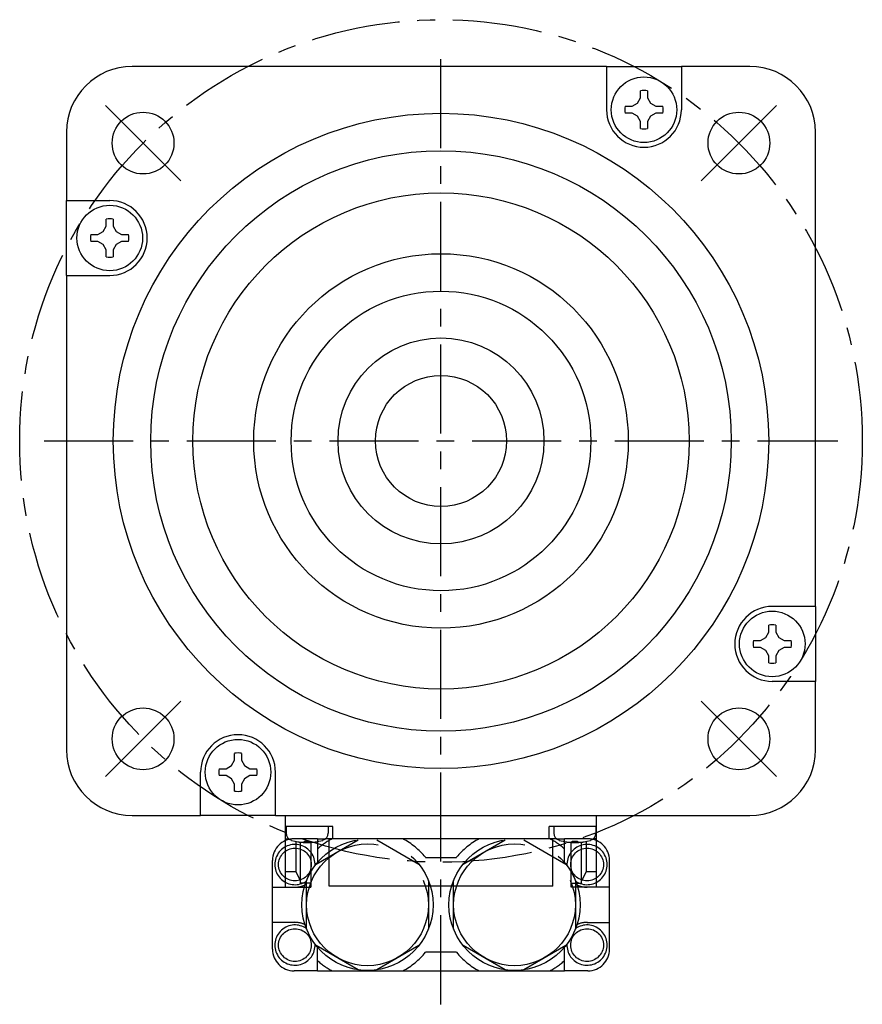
# Model space of a CAD drawing. Header units: millimetres. Extents: x 67 to 549, y 276 to 388.
# Tile 4 of 4: x 459 to 549, y 276 to 381. Entities that reach past the tile are written whole.
import ezdxf

# ---------------------------------------------------------------- set-up
doc = ezdxf.new("R2010")
doc.units = ezdxf.units.MM
doc.linetypes.add('CENTER', pattern=[50.8, 31.75, -6.35, 6.35, -6.35])
doc.linetypes.add('PHANTOM', pattern=[63.5, 31.75, -6.35, 6.35, -6.35, 6.35, -6.35])
doc.layers.add('CTR', color=2, linetype='CENTER')
doc.layers.add('PHANTOM', color=3, linetype='PHANTOM')

msp = doc.modelspace()

# ---------------------------------------------------------------- linework, layer by layer
for p, q in [((521.68, 376), (471, 376)), ((521.68, 376), (521.68, 371.38)), ((521.68, 376), (529.68, 376)), ((529.68, 376), (529.68, 371.38)), ((537, 376), (529.68, 376)), ((525.31, 372.66), (525.31, 373.4)), ((526.05, 373.4), (526.05, 372.66)), ((524.98, 372.09), (525.31, 372.66)), ((526.05, 372.66), (526.39, 372.09)), ((523.67, 371.75), (524.41, 371.75)), ((524.41, 371.75), (524.98, 372.09)), ((526.39, 372.09), (526.96, 371.75)), ((526.96, 371.75), (527.7, 371.75)), ((524.41, 371.01), (523.67, 371.01)), ((524.98, 370.68), (524.41, 371.01)), ((525.31, 370.11), (524.98, 370.68)), ((526.39, 370.68), (526.05, 370.11)), ((526.96, 371.01), (526.39, 370.68)), ((527.7, 371.01), (526.96, 371.01)), ((525.31, 369.37), (525.31, 370.11)), ((526.05, 370.11), (526.05, 369.37)), ((464, 369), (464, 361.68)), ((544, 318.32), (544, 369)), ((464, 353.68), (464, 361.68)), ((464, 361.68), (468.62, 361.68)), ((467.91, 358.39), (468.25, 358.96)), ((468.25, 358.96), (468.25, 359.7)), ((468.99, 359.7), (468.99, 358.96)), ((468.99, 358.96), (469.32, 358.39)), ((466.6, 358.05), (467.34, 358.05)), ((467.34, 358.05), (467.91, 358.39)), ((469.32, 358.39), (469.89, 358.05)), ((469.89, 358.05), (470.63, 358.05)), ((467.34, 357.31), (466.6, 357.31)), ((467.91, 356.98), (467.34, 357.31)), ((468.25, 356.41), (467.91, 356.98)), ((469.32, 356.98), (468.99, 356.41)), ((469.89, 357.31), (469.32, 356.98)), ((470.63, 357.31), (469.89, 357.31)), ((468.25, 355.67), (468.25, 356.41)), ((468.99, 356.41), (468.99, 355.67)), ((464, 353.68), (464, 303)), ((464, 353.68), (468.62, 353.68)), ((544, 318.32), (539.38, 318.32)), ((544, 318.32), (544, 310.32)), ((538.68, 315.02), (539.01, 315.59)), ((539.01, 315.59), (539.01, 316.33)), ((539.75, 316.33), (539.75, 315.59)), ((539.75, 315.59), (540.09, 315.02)), ((537.37, 314.69), (538.11, 314.69)), ((538.11, 314.69), (538.68, 315.02)), ((540.09, 315.02), (540.66, 314.69)), ((540.66, 314.69), (541.4, 314.69)), ((538.11, 313.95), (537.37, 313.95)), ((538.68, 313.61), (538.11, 313.95)), ((539.01, 313.04), (538.68, 313.61)), ((540.09, 313.61), (539.75, 313.04)), ((540.66, 313.95), (540.09, 313.61)), ((541.4, 313.95), (540.66, 313.95)), ((539.01, 312.3), (539.01, 313.04)), ((539.75, 313.04), (539.75, 312.3)), ((544, 310.32), (539.38, 310.32)), ((544, 303), (544, 310.32)), ((481.61, 301.32), (481.95, 301.89)), ((481.95, 301.89), (481.95, 302.63)), ((482.69, 302.63), (482.69, 301.89)), ((482.69, 301.89), (483.02, 301.32)), ((480.3, 300.99), (481.04, 300.99)), ((481.04, 300.99), (481.61, 301.32)), ((483.02, 301.32), (483.59, 300.99)), ((483.59, 300.99), (484.33, 300.99)), ((478.32, 296), (478.32, 300.62)), ((481.04, 300.25), (480.3, 300.25)), ((481.61, 299.91), (481.04, 300.25)), ((481.95, 299.34), (481.61, 299.91)), ((483.02, 299.91), (482.69, 299.34)), ((483.59, 300.25), (483.02, 299.91)), ((484.33, 300.25), (483.59, 300.25)), ((486.32, 296), (486.32, 300.62)), ((481.95, 298.6), (481.95, 299.34)), ((482.69, 299.34), (482.69, 298.6)), ((471, 296), (478.32, 296)), ((486.32, 296), (478.32, 296)), ((486.32, 296), (537, 296)), ((487.4, 288.35), (487.4, 296)), ((520.6, 288.35), (520.6, 296)), ((492.45, 294.8), (487.4, 294.8)), ((487.45, 294.8), (487.45, 294.11)), ((491.95, 294.8), (491.95, 294.11)), ((492.45, 293.5), (492.45, 294.8)), ((520.6, 294.8), (515.55, 294.8)), ((515.55, 293.5), (515.55, 294.8)), ((516.05, 294.8), (516.05, 294.11)), ((520.55, 294.8), (520.55, 294.11)), ((487.4, 293.5), (487.73, 293.5)), ((516.33, 293.5), (491.67, 293.5)), ((492.05, 288.45), (492.05, 293.5)), ((515.95, 288.45), (515.95, 293.5)), ((520.6, 293.5), (520.27, 293.5)), ((488.4, 293.24), (488.43, 293.24)), ((488.49, 293.23), (488.49, 289.96)), ((489, 288.75), (489, 293.15)), ((489.42, 293.24), (489.98, 293.24)), ((489.42, 293.15), (489.42, 293.24)), ((489.98, 293.24), (489.98, 293.15)), ((490.1, 293.12), (490.1, 288.35)), ((490.97, 293.24), (491, 293.24)), ((517, 293.24), (517.03, 293.24)), ((517.9, 288.35), (517.9, 293.12)), ((518.02, 293.24), (518.58, 293.24)), ((518.02, 293.15), (518.02, 293.24)), ((518.58, 293.24), (518.58, 293.15)), ((519, 288.75), (519, 293.15)), ((519.51, 293.23), (519.51, 289.96)), ((519.57, 293.24), (519.6, 293.24)), ((488.49, 289.96), (487.4, 289.96)), ((488.49, 289.96), (489, 289.01)), ((519.51, 289.96), (519, 289.01)), ((520.6, 289.96), (519.51, 289.96)), ((487.4, 288.35), (490.1, 288.35)), ((490.1, 288.75), (489, 288.75)), ((515.95, 288.45), (492.05, 288.45)), ((517.9, 288.75), (519, 288.75)), ((520.6, 288.35), (517.9, 288.35))]:
    msp.add_line(p, q)
for centre, radius in [((525.68, 371.38), 3.5), ((472.18, 367.82), 3.3), ((504, 336), 35), ((535.82, 367.82), 3.3), ((504, 336), 31), ((504, 336), 26.5), ((468.62, 357.68), 3.5), ((504, 336), 20), ((504, 336), 16), ((504, 336), 11), ((504, 336), 7), ((539.38, 314.32), 3.5), ((472.18, 304.18), 3.3), ((535.82, 304.18), 3.3), ((482.32, 300.62), 3.5)]:
    msp.add_circle(centre, radius)
for centre, radius, start, end in [((471, 369), 7, 90, 180), ((537, 369), 7, 0, 90), ((525.68, 371.38), 2.05, 79.6018, 100.3982), ((525.68, 371.38), 4, 180, 0), ((525.68, 371.38), 2.05, 169.6018, 190.3982), ((525.68, 371.38), 2.05, 349.6018, 10.3982), ((525.68, 371.38), 2.05, 259.6018, 280.3982), ((468.62, 357.68), 4, 270, 90), ((468.62, 357.68), 2.05, 79.6018, 100.3982), ((468.62, 357.68), 2.05, 169.6018, 190.3982), ((468.62, 357.68), 2.05, 349.6018, 10.3982), ((468.62, 357.68), 2.05, 259.6018, 280.3982), ((539.38, 314.32), 4, 90, 270), ((539.38, 314.32), 2.05, 79.6018, 100.3982), ((539.38, 314.32), 2.05, 169.6018, 190.3982), ((539.38, 314.32), 2.05, 349.6018, 10.3982), ((539.38, 314.32), 2.05, 259.6018, 280.3982), ((482.32, 300.62), 4, 0, 180), ((471, 303), 7, 180, 270), ((537, 303), 7, 270, 0), ((482.32, 300.62), 2.05, 79.6018, 100.3982), ((482.32, 300.62), 2.05, 169.6018, 190.3982), ((482.32, 300.62), 2.05, 349.6018, 10.3982), ((482.32, 300.62), 2.05, 259.6018, 280.3982), ((488.25, 294.11), 0.8, 180, 253.8086), ((491.15, 294.11), 0.8, 286.1914, 0), ((516.85, 294.11), 0.8, 180, 253.8086), ((519.75, 294.11), 0.8, 286.1914, 0), ((489.7, 299.1), 6, 253.8086, 286.1914), ((489.7, 299.1), 5.99, 257.7714, 263.1989), ((489.7, 299.1), 5.99, 276.8011, 282.2286), ((518.3, 299.1), 6, 253.8086, 286.1914), ((518.3, 299.1), 5.99, 257.7714, 263.1989), ((518.3, 299.1), 5.99, 276.8011, 282.2286)]:
    msp.add_arc(centre, radius, start, end)
for points, knots in [([(488.99, 293.15), (488.99, 293.15), (489, 293.15), (489.01, 293.15), (489.02, 293.15), (489.02, 293.15), (489.02, 293.15), (489.03, 293.15), (489.03, 293.15), (489.03, 293.14), (489.04, 293.14), (489.05, 293.14), (489.06, 293.14), (489.07, 293.14), (489.08, 293.14), (489.08, 293.14), (489.08, 293.14), (489.09, 293.14), (489.09, 293.14), (489.1, 293.14), (489.1, 293.14), (489.11, 293.14), (489.11, 293.14), (489.11, 293.14), (489.12, 293.14), (489.12, 293.14), (489.12, 293.14), (489.13, 293.14), (489.14, 293.14), (489.15, 293.14), (489.16, 293.14), (489.16, 293.14), (489.17, 293.14), (489.17, 293.14), (489.17, 293.14), (489.18, 293.14), (489.18, 293.14), (489.19, 293.13), (489.2, 293.13), (489.2, 293.13), (489.2, 293.13), (489.21, 293.13), (489.21, 293.13), (489.22, 293.13), (489.22, 293.13), (489.23, 293.13), (489.25, 293.13), (489.26, 293.13), (489.26, 293.13)], [0, 0, 0, 0, 0.0625, 0.09375, 0.125, 0.140625, 0.15625, 0.164062, 0.171875, 0.1875, 0.21875, 0.25, 0.28125, 0.3125, 0.328125, 0.335938, 0.34375, 0.359375, 0.375, 0.40625, 0.4375, 0.46875, 0.484375, 0.492188, 0.5, 0.507812, 0.515625, 0.53125, 0.5625, 0.59375, 0.625, 0.640625, 0.65625, 0.664062, 0.671875, 0.6875, 0.71875, 0.75, 0.78125, 0.8125, 0.828125, 0.835938, 0.84375, 0.859375, 0.875, 0.90625, 0.9375, 1, 1, 1, 1]), ([(489.26, 293.13), (489.27, 293.13), (489.27, 293.13), (489.28, 293.13), (489.28, 293.13), (489.28, 293.13), (489.29, 293.13), (489.29, 293.13), (489.3, 293.13), (489.31, 293.13), (489.31, 293.14), (489.31, 293.14), (489.32, 293.14), (489.32, 293.14), (489.32, 293.14), (489.33, 293.14), (489.33, 293.14), (489.33, 293.14), (489.34, 293.14), (489.34, 293.14), (489.34, 293.14), (489.35, 293.14), (489.35, 293.14), (489.36, 293.14), (489.36, 293.14), (489.37, 293.14), (489.37, 293.14), (489.37, 293.14), (489.38, 293.14), (489.38, 293.14), (489.38, 293.14), (489.39, 293.14), (489.39, 293.14), (489.39, 293.14), (489.4, 293.15), (489.41, 293.15), (489.42, 293.15), (489.42, 293.15)], [0, 0, 0, 0, 0.0625, 0.125, 0.15625, 0.171875, 0.1875, 0.21875, 0.25, 0.28125, 0.3125, 0.328125, 0.34375, 0.375, 0.40625, 0.4375, 0.46875, 0.484375, 0.5, 0.515625, 0.53125, 0.5625, 0.59375, 0.625, 0.65625, 0.671875, 0.6875, 0.71875, 0.75, 0.78125, 0.8125, 0.828125, 0.84375, 0.859375, 0.875, 0.9375, 1, 1, 1, 1]), ([(489.98, 293.15), (489.98, 293.15), (489.99, 293.15), (489.99, 293.15), (490, 293.15), (490, 293.15), (490.01, 293.14), (490.01, 293.14), (490.02, 293.14), (490.02, 293.14), (490.03, 293.14), (490.03, 293.14), (490.03, 293.14), (490.04, 293.14), (490.04, 293.14), (490.04, 293.14), (490.05, 293.14), (490.05, 293.14), (490.05, 293.14), (490.06, 293.14), (490.06, 293.14), (490.06, 293.14), (490.07, 293.14), (490.08, 293.14), (490.08, 293.14), (490.08, 293.14), (490.09, 293.14), (490.09, 293.14), (490.09, 293.13), (490.1, 293.13), (490.1, 293.13), (490.1, 293.13), (490.11, 293.13), (490.11, 293.13), (490.12, 293.13), (490.12, 293.13), (490.13, 293.13), (490.14, 293.13)], [0, 0, 0, 0, 0.0625, 0.125, 0.15625, 0.171875, 0.1875, 0.21875, 0.25, 0.28125, 0.3125, 0.328125, 0.34375, 0.375, 0.40625, 0.4375, 0.46875, 0.484375, 0.5, 0.515625, 0.53125, 0.5625, 0.59375, 0.625, 0.65625, 0.671875, 0.6875, 0.71875, 0.75, 0.78125, 0.8125, 0.828125, 0.84375, 0.859375, 0.875, 0.9375, 1, 1, 1, 1]), ([(490.14, 293.13), (490.14, 293.13), (490.15, 293.13), (490.16, 293.13), (490.16, 293.13), (490.17, 293.13), (490.17, 293.13), (490.17, 293.13), (490.18, 293.13), (490.18, 293.13), (490.19, 293.13), (490.2, 293.13), (490.21, 293.13), (490.22, 293.14), (490.22, 293.14), (490.23, 293.14), (490.23, 293.14), (490.23, 293.14), (490.24, 293.14), (490.24, 293.14), (490.25, 293.14), (490.26, 293.14), (490.26, 293.14), (490.26, 293.14), (490.26, 293.14), (490.27, 293.14), (490.27, 293.14), (490.28, 293.14), (490.28, 293.14), (490.29, 293.14), (490.3, 293.14), (490.31, 293.14), (490.31, 293.14), (490.32, 293.14), (490.32, 293.14), (490.32, 293.14), (490.33, 293.14), (490.34, 293.14), (490.34, 293.14), (490.35, 293.14), (490.35, 293.14), (490.35, 293.14), (490.36, 293.14), (490.36, 293.14), (490.37, 293.15), (490.38, 293.15), (490.39, 293.15), (490.4, 293.15), (490.41, 293.15)], [0, 0, 0, 0, 0.0625, 0.09375, 0.125, 0.140625, 0.15625, 0.164062, 0.171875, 0.1875, 0.21875, 0.25, 0.28125, 0.3125, 0.328125, 0.335938, 0.34375, 0.359375, 0.375, 0.40625, 0.4375, 0.46875, 0.484375, 0.492188, 0.5, 0.507812, 0.515625, 0.53125, 0.5625, 0.59375, 0.625, 0.640625, 0.65625, 0.664062, 0.671875, 0.6875, 0.71875, 0.75, 0.78125, 0.8125, 0.828125, 0.835938, 0.84375, 0.859375, 0.875, 0.90625, 0.9375, 1, 1, 1, 1]), ([(517.59, 293.15), (517.59, 293.15), (517.6, 293.15), (517.61, 293.15), (517.62, 293.15), (517.62, 293.15), (517.62, 293.15), (517.63, 293.15), (517.63, 293.15), (517.63, 293.14), (517.64, 293.14), (517.65, 293.14), (517.66, 293.14), (517.67, 293.14), (517.68, 293.14), (517.68, 293.14), (517.68, 293.14), (517.69, 293.14), (517.69, 293.14), (517.7, 293.14), (517.7, 293.14), (517.71, 293.14), (517.71, 293.14), (517.71, 293.14), (517.72, 293.14), (517.72, 293.14), (517.72, 293.14), (517.73, 293.14), (517.74, 293.14), (517.75, 293.14), (517.76, 293.14), (517.76, 293.14), (517.77, 293.14), (517.77, 293.14), (517.77, 293.14), (517.78, 293.14), (517.78, 293.14), (517.79, 293.13), (517.8, 293.13), (517.8, 293.13), (517.8, 293.13), (517.81, 293.13), (517.81, 293.13), (517.82, 293.13), (517.82, 293.13), (517.83, 293.13), (517.85, 293.13), (517.86, 293.13), (517.86, 293.13)], [0, 0, 0, 0, 0.0625, 0.09375, 0.125, 0.140625, 0.15625, 0.164062, 0.171875, 0.1875, 0.21875, 0.25, 0.28125, 0.3125, 0.328125, 0.335938, 0.34375, 0.359375, 0.375, 0.40625, 0.4375, 0.46875, 0.484375, 0.492188, 0.5, 0.507812, 0.515625, 0.53125, 0.5625, 0.59375, 0.625, 0.640625, 0.65625, 0.664062, 0.671875, 0.6875, 0.71875, 0.75, 0.78125, 0.8125, 0.828125, 0.835938, 0.84375, 0.859375, 0.875, 0.90625, 0.9375, 1, 1, 1, 1]), ([(517.86, 293.13), (517.87, 293.13), (517.87, 293.13), (517.88, 293.13), (517.88, 293.13), (517.88, 293.13), (517.89, 293.13), (517.89, 293.13), (517.9, 293.13), (517.91, 293.13), (517.91, 293.14), (517.91, 293.14), (517.92, 293.14), (517.92, 293.14), (517.92, 293.14), (517.93, 293.14), (517.93, 293.14), (517.93, 293.14), (517.94, 293.14), (517.94, 293.14), (517.94, 293.14), (517.95, 293.14), (517.95, 293.14), (517.96, 293.14), (517.96, 293.14), (517.97, 293.14), (517.97, 293.14), (517.97, 293.14), (517.98, 293.14), (517.98, 293.14), (517.98, 293.14), (517.99, 293.14), (517.99, 293.14), (517.99, 293.14), (518, 293.15), (518.01, 293.15), (518.02, 293.15), (518.02, 293.15)], [0, 0, 0, 0, 0.0625, 0.125, 0.15625, 0.171875, 0.1875, 0.21875, 0.25, 0.28125, 0.3125, 0.328125, 0.34375, 0.375, 0.40625, 0.4375, 0.46875, 0.484375, 0.5, 0.515625, 0.53125, 0.5625, 0.59375, 0.625, 0.65625, 0.671875, 0.6875, 0.71875, 0.75, 0.78125, 0.8125, 0.828125, 0.84375, 0.859375, 0.875, 0.9375, 1, 1, 1, 1]), ([(518.58, 293.15), (518.58, 293.15), (518.59, 293.15), (518.59, 293.15), (518.6, 293.15), (518.6, 293.15), (518.61, 293.14), (518.61, 293.14), (518.62, 293.14), (518.62, 293.14), (518.63, 293.14), (518.63, 293.14), (518.63, 293.14), (518.64, 293.14), (518.64, 293.14), (518.64, 293.14), (518.65, 293.14), (518.65, 293.14), (518.65, 293.14), (518.66, 293.14), (518.66, 293.14), (518.66, 293.14), (518.67, 293.14), (518.68, 293.14), (518.68, 293.14), (518.68, 293.14), (518.69, 293.14), (518.69, 293.14), (518.69, 293.13), (518.7, 293.13), (518.7, 293.13), (518.7, 293.13), (518.71, 293.13), (518.71, 293.13), (518.72, 293.13), (518.72, 293.13), (518.73, 293.13), (518.74, 293.13)], [0, 0, 0, 0, 0.0625, 0.125, 0.15625, 0.171875, 0.1875, 0.21875, 0.25, 0.28125, 0.3125, 0.328125, 0.34375, 0.375, 0.40625, 0.4375, 0.46875, 0.484375, 0.5, 0.515625, 0.53125, 0.5625, 0.59375, 0.625, 0.65625, 0.671875, 0.6875, 0.71875, 0.75, 0.78125, 0.8125, 0.828125, 0.84375, 0.859375, 0.875, 0.9375, 1, 1, 1, 1]), ([(518.74, 293.13), (518.74, 293.13), (518.75, 293.13), (518.76, 293.13), (518.76, 293.13), (518.77, 293.13), (518.77, 293.13), (518.77, 293.13), (518.78, 293.13), (518.78, 293.13), (518.79, 293.13), (518.8, 293.13), (518.81, 293.13), (518.82, 293.14), (518.82, 293.14), (518.83, 293.14), (518.83, 293.14), (518.83, 293.14), (518.84, 293.14), (518.84, 293.14), (518.85, 293.14), (518.86, 293.14), (518.86, 293.14), (518.86, 293.14), (518.86, 293.14), (518.87, 293.14), (518.87, 293.14), (518.88, 293.14), (518.88, 293.14), (518.89, 293.14), (518.9, 293.14), (518.91, 293.14), (518.91, 293.14), (518.92, 293.14), (518.92, 293.14), (518.92, 293.14), (518.93, 293.14), (518.94, 293.14), (518.94, 293.14), (518.95, 293.14), (518.95, 293.14), (518.95, 293.14), (518.96, 293.14), (518.96, 293.14), (518.97, 293.15), (518.98, 293.15), (518.99, 293.15), (519, 293.15), (519.01, 293.15)], [0, 0, 0, 0, 0.0625, 0.09375, 0.125, 0.140625, 0.15625, 0.164062, 0.171875, 0.1875, 0.21875, 0.25, 0.28125, 0.3125, 0.328125, 0.335938, 0.34375, 0.359375, 0.375, 0.40625, 0.4375, 0.46875, 0.484375, 0.492188, 0.5, 0.507812, 0.515625, 0.53125, 0.5625, 0.59375, 0.625, 0.640625, 0.65625, 0.664062, 0.671875, 0.6875, 0.71875, 0.75, 0.78125, 0.8125, 0.828125, 0.835938, 0.84375, 0.859375, 0.875, 0.90625, 0.9375, 1, 1, 1, 1])]:
    msp.add_open_spline(points, degree=3, knots=knots)
at = {"layer": 'CTR', "ltscale": 0.3}
for p, q in [((504, 275.82), (504, 378.4)), ((472.18, 367.82), (468.15, 371.85)), ((535.82, 367.82), (539.85, 371.85)), ((472.18, 367.82), (476.21, 363.79)), ((535.82, 367.82), (531.79, 363.79)), ((461.6, 336), (546.4, 336)), ((472.18, 304.18), (476.21, 308.21)), ((535.82, 304.18), (531.79, 308.21)), ((472.18, 304.18), (468.15, 300.15)), ((535.82, 304.18), (539.85, 300.15))]:
    msp.add_line(p, q, dxfattribs=at)
msp.add_circle((504, 336), 45, dxfattribs=at)
at = {"layer": 'PHANTOM'}
for p, q in [((490.8, 293.5), (488.3, 293.5)), ((490.8, 293.5), (491.67, 293.5)), ((490.8, 293.5), (490.8, 290.96)), ((516.33, 293.5), (517.2, 293.5)), ((519.7, 293.5), (517.2, 293.5)), ((517.2, 290.96), (517.2, 293.5)), ((490.65, 290.78), (495.15, 293.38)), ((497.15, 293.38), (501.65, 290.78)), ((506.35, 290.78), (510.85, 293.38)), ((512.85, 293.38), (517.35, 290.78)), ((502.33, 291.52), (505.67, 291.52)), ((486, 281.7), (486, 291.2)), ((522, 281.7), (522, 291.2)), ((486, 288.32), (488.4, 288.32)), ((489.65, 283.85), (489.65, 289.05)), ((502.65, 289.05), (502.65, 283.85)), ((505.35, 283.85), (505.35, 289.05)), ((518.35, 289.05), (518.35, 283.85)), ((522, 288.32), (519.6, 288.32)), ((488.4, 284.57), (486, 284.57)), ((519.6, 284.57), (522, 284.57)), ((495.15, 279.52), (490.65, 282.12)), ((490.8, 279.4), (490.8, 281.94)), ((501.65, 282.12), (497.15, 279.52)), ((510.85, 279.52), (506.35, 282.12)), ((517.35, 282.12), (512.85, 279.52)), ((517.2, 279.4), (517.2, 281.94)), ((505.67, 281.38), (502.33, 281.38)), ((490.8, 279.4), (488.3, 279.4)), ((490.8, 279.4), (517.2, 279.4)), ((519.7, 279.4), (517.2, 279.4))]:
    msp.add_line(p, q, dxfattribs=at)
for centre, radius in [((496.15, 286.45), 7), ((511.85, 286.45), 7), ((488.4, 290.75), 1.75), ((496.15, 286.45), 6.5), ((511.85, 286.45), 6.5), ((519.6, 290.75), 1.75), ((488.4, 282.15), 1.75), ((519.6, 282.15), 1.75)]:
    msp.add_circle(centre, radius, dxfattribs=at)
for centre, radius, start, end in [((488.3, 291.2), 2.3, 90, 180), ((496.15, 286.45), 8, 118.2065, 131.9707), ((496.15, 286.45), 8, 39.3736, 61.7935), ((511.85, 286.45), 8, 118.2065, 140.6264), ((511.85, 286.45), 8, 48.0293, 61.7935), ((519.7, 291.2), 2.3, 0, 90), ((488.4, 290.75), 2.15, 356.9354, 304.8988), ((519.6, 290.75), 2.15, 235.1012, 183.0646), ((488.4, 290.73), 2.4, 270, 296.823), ((519.6, 290.73), 2.4, 243.177, 270), ((488.4, 282.15), 2.15, 55.1012, 3.0646), ((488.4, 282.18), 2.4, 63.177, 90), ((519.6, 282.15), 2.15, 176.9354, 124.8988), ((519.6, 282.18), 2.4, 90, 116.823), ((488.3, 281.7), 2.3, 180, 270), ((496.15, 286.45), 8, 298.2065, 320.6264), ((511.85, 286.45), 8, 219.3736, 241.7935), ((519.7, 281.7), 2.3, 270, 0), ((496.15, 286.45), 8, 228.0293, 241.7935), ((511.85, 286.45), 8, 298.2065, 311.9707)]:
    msp.add_arc(centre, radius, start, end, dxfattribs=at)

doc.saveas('drawing.dxf')
